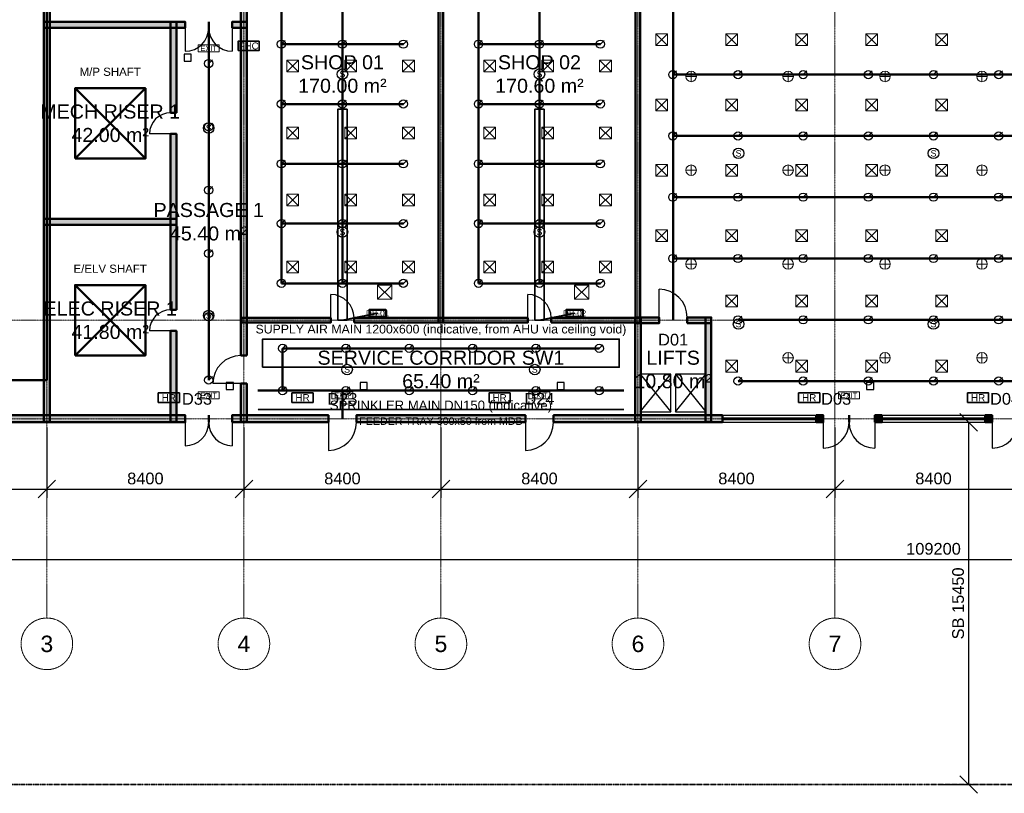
# Model space of a CAD drawing. Header units: millimetres. Extents: x -5300 to 125300, y -375 to 90375.
# Tile 2 of 10: x 21042 to 63018, y -375 to 32621. Entities that reach past the tile are written whole.
import ezdxf
from ezdxf.enums import TextEntityAlignment as Align

# ---------------------------------------------------------------- set-up
doc = ezdxf.new("R2010")
doc.units = ezdxf.units.MM
for name, pattern in [('CENTER', [5.08, 3.175, -0.635, 0.635, -0.635]), ('DASHED', [1.524, 1.27, -0.254]), ('PHANTOM', [6.35, 3.175, -0.635, 0.635, -0.635, 0.635, -0.635])]:
    doc.linetypes.add(name, pattern=pattern)
for name, color, linetype, lineweight in [('A-ANNO-DIMS', 1, 'Continuous', 18), ('A-ANNO-SYMB', 2, 'Continuous', 18), ('A-AREA-IDEN', 2, 'Continuous', 18), ('A-DOOR', 3, 'Continuous', 25), ('A-FLOR-EVTR', 251, 'Continuous', 25), ('A-GLAZ', 5, 'Continuous', 25), ('A-GRID', 1, 'CENTER', 13), ('A-WALL', 7, 'Continuous', 50), ('A-WALL-PATT', 8, 'Continuous', 9), ('C-PROP-LINE', 1, 'PHANTOM', 35), ('E-ANNO-TEXT', 52, 'Continuous', 18), ('E-DB', 6, 'Continuous', 50), ('E-FALM', 230, 'Continuous', 25), ('E-LITE', 2, 'Continuous', 18), ('E-LITE-EMER', 40, 'Continuous', 18), ('E-TRAY', 210, 'DASHED', 35), ('FP-ANNO-TEXT', 14, 'Continuous', 18), ('FP-HOSE', 20, 'Continuous', 35), ('FP-SPRK-HEAD', 1, 'Continuous', 25), ('FP-SPRK-PIPE', 12, 'Continuous', 50), ('M-ANNO-TEXT', 150, 'Continuous', 18), ('M-HVAC-EQPT', 30, 'Continuous', 50), ('M-HVAC-RCG', 3, 'Continuous', 18), ('M-HVAC-SAD', 5, 'Continuous', 35), ('M-HVAC-SCD', 4, 'Continuous', 18)]:
    doc.layers.add(name, color=color, linetype=linetype, lineweight=lineweight)
doc.styles.add('MY-ARIAL', font='arial.ttf')
doc.dimstyles.new('MY-100', dxfattribs={"dimscale": 250, "dimtxt": 2, "dimasz": 1.5, "dimexe": 1.5, "dimexo": 1.5, "dimgap": 0.8, "dimtad": 1, "dimdec": 0, "dimdsep": 46, "dimtxsty": 'MY-ARIAL', "dimtsz": 1.5, "dimcen": 2.5, "dimclrd": 256, "dimclre": 256, "dimclrt": 256, "dimazin": 3, "dimtfac": 1, "dimtmove": 0, "dimatfit": 3})

msp = doc.modelspace()

# ---------------------------------------------------------------- hatches: boundary and pattern name
at = {"layer": 'A-WALL-PATT'}
for points in [[(22325, 15475), (22325, 42700), (22075, 42700), (22075, 15475)], [(30725, 18300), (30725, 40925), (30475, 40925), (30475, 18300)], [(39100, 19700), (39100, 40900), (38900, 40900), (38900, 19700)], [(47500, 19700), (47500, 40900), (47300, 40900), (47300, 19700)], [(22075, 32275), (28100, 32275), (28100, 32525), (22075, 32525)], [(27725, 28650), (27725, 32525), (27475, 32525), (27475, 28650)], [(30100, 32275), (30725, 32275), (30725, 32525), (30100, 32525)], [(27725, 20250), (27725, 27750), (27475, 27750), (27475, 20250)], [(22075, 23875), (27725, 23875), (27725, 24125), (22075, 24125)], [(30500, 19700), (34300, 19700), (34300, 19900), (30500, 19900)], [(35300, 19700), (42700, 19700), (42700, 19900), (35300, 19900)], [(43700, 19700), (47500, 19700), (47500, 19900), (43700, 19900)], [(47275, 19675), (48300, 19675), (48300, 19925), (47275, 19925)], [(47525, 15475), (47525, 19925), (47275, 19925), (47275, 15475)], [(49500, 19675), (50525, 19675), (50525, 19925), (49500, 19925)], [(50525, 15475), (50525, 19925), (50275, 19925), (50275, 15475)], [(27725, 15475), (27725, 19350), (27475, 19350), (27475, 15475)], [(30725, 15475), (30725, 17100), (30475, 17100), (30475, 15475)], [(19100, 15450), (28100, 15450), (28100, 15750), (19100, 15750)], [(30100, 15450), (34200, 15450), (34200, 15750), (30100, 15750)], [(35400, 15450), (42600, 15450), (42600, 15750), (35400, 15750)], [(43800, 15450), (51000, 15450), (51000, 15750), (43800, 15750)], [(55000, 15450), (55300, 15450), (55300, 15750), (55000, 15750)], [(57500, 15450), (57800, 15450), (57800, 15750), (57500, 15750)], [(62200, 15450), (62500, 15450), (62500, 15750), (62200, 15750)]]:
    msp.add_hatch(color=256, dxfattribs=at).paths.add_polyline_path(points)

# ---------------------------------------------------------------- linework, layer by layer
at = {"layer": 'A-DOOR'}
for p, q in [((28100, 32275), (28100, 31275)), ((30100, 32275), (30100, 31275)), ((27475, 27750), (26575, 27750)), ((48300, 19925), (48300, 21125)), ((34300, 19900), (34300, 20900)), ((42700, 19900), (42700, 20900)), ((27475, 19350), (26575, 19350)), ((30475, 17100), (29275, 17100)), ((28100, 15450), (28100, 14450)), ((30100, 15450), (30100, 14450)), ((34200, 15450), (34200, 14250)), ((42600, 15450), (42600, 14250)), ((55300, 15450), (55300, 14350)), ((57500, 15450), (57500, 14350)), ((62500, 15450), (62500, 14350))]:
    msp.add_line(p, q, dxfattribs=at)
for centre, radius, start, end in [((28100, 32275), 1000, -90, 0), ((30100, 32275), 1000, 180, -90), ((27475, 27750), 900, 90, 180), ((48300, 19925), 1200, 0, 90), ((34300, 19900), 1000, 0, 90), ((42700, 19900), 1000, 0, 90), ((27475, 19350), 900, 90, 180), ((30475, 17100), 1200, 90, 180), ((28100, 15450), 1000, -90, 0), ((30100, 15450), 1000, 180, -90), ((34200, 15450), 1200, -90, 0), ((42600, 15450), 1200, -90, 0), ((55300, 15450), 1100, -90, 0), ((57500, 15450), 1100, 180, -90), ((62500, 15450), 1100, -90, 0)]:
    msp.add_arc(centre, radius, start, end, dxfattribs=at)
at = {"layer": 'A-FLOR-EVTR'}
for p, q in [((47500, 15900), (48800, 17500)), ((47500, 17500), (48800, 15900)), ((49000, 15900), (50300, 17500)), ((49000, 17500), (50300, 15900))]:
    msp.add_line(p, q, dxfattribs=at)
for points in [[(47500, 15900), (48800, 15900), (48800, 17500), (47500, 17500)], [(49000, 15900), (50300, 15900), (50300, 17500), (49000, 17500)]]:
    msp.add_lwpolyline(points, close=True, dxfattribs=at)
at = {"layer": 'A-GLAZ'}
for p, q in [((51000, 15750), (55000, 15750)), ((51000, 15637.5), (55000, 15637.5)), ((51000, 15562.5), (55000, 15562.5)), ((57800, 15750), (62200, 15750)), ((57800, 15637.5), (62200, 15637.5)), ((57800, 15562.5), (62200, 15562.5)), ((51000, 15450), (55000, 15450)), ((57800, 15450), (62200, 15450))]:
    msp.add_line(p, q, dxfattribs=at)
at = {"layer": 'A-GRID'}
for p, q in [((22200, 7100), (22200, 86500)), ((30600, 7100), (30600, 86500)), ((39000, 7100), (39000, 86500)), ((47400, 7100), (47400, 86500)), ((55800, 7100), (55800, 86500)), ((-3100, 19800), (123100, 19800)), ((-3100, 15600), (123100, 15600))]:
    msp.add_line(p, q, dxfattribs=at)
for centre in [(22200, 6000), (30600, 6000), (39000, 6000), (47400, 6000), (55800, 6000)]:
    msp.add_circle(centre, 1100, dxfattribs=at)
at = {"layer": 'A-WALL'}
for p, q in [((28100, 32275), (28100, 32525)), ((29100, 32275), (29100, 32525)), ((29100, 32275), (29100, 32525)), ((30100, 32275), (30100, 32525)), ((27725, 28650), (27475, 28650)), ((27725, 27750), (27475, 27750)), ((27725, 20250), (27475, 20250)), ((34300, 19700), (34300, 19900)), ((35300, 19700), (35300, 19900)), ((42700, 19700), (42700, 19900)), ((43700, 19700), (43700, 19900)), ((48300, 19675), (48300, 19925)), ((49500, 19675), (49500, 19925)), ((27725, 19350), (27475, 19350)), ((30725, 18300), (30475, 18300)), ((30725, 17100), (30475, 17100)), ((28100, 15450), (28100, 15750)), ((29100, 15450), (29100, 15750)), ((29100, 15450), (29100, 15750)), ((30100, 15450), (30100, 15750)), ((34200, 15450), (34200, 15750)), ((35400, 15450), (35400, 15750)), ((42600, 15450), (42600, 15750)), ((43800, 15450), (43800, 15750)), ((51000, 15450), (51000, 15750)), ((55000, 15450), (55000, 15750)), ((55300, 15450), (55300, 15750)), ((56400, 15450), (56400, 15750)), ((56400, 15450), (56400, 15750)), ((57500, 15450), (57500, 15750)), ((57800, 15450), (57800, 15750)), ((62200, 15450), (62200, 15750)), ((62500, 15450), (62500, 15750))]:
    msp.add_line(p, q, dxfattribs=at)
for points in [[(22325, 15475), (22325, 42700), (22075, 42700), (22075, 15475)], [(30725, 18300), (30725, 40925), (30475, 40925), (30475, 18300)], [(39100, 19700), (39100, 40900), (38900, 40900), (38900, 19700)], [(47500, 19700), (47500, 40900), (47300, 40900), (47300, 19700)], [(22075, 32275), (28100, 32275), (28100, 32525), (22075, 32525)], [(27725, 28650), (27725, 32525), (27475, 32525), (27475, 28650)], [(30100, 32275), (30725, 32275), (30725, 32525), (30100, 32525)], [(27725, 20250), (27725, 27750), (27475, 27750), (27475, 20250)], [(22075, 23875), (27725, 23875), (27725, 24125), (22075, 24125)], [(30500, 19700), (34300, 19700), (34300, 19900), (30500, 19900)], [(35300, 19700), (42700, 19700), (42700, 19900), (35300, 19900)], [(43700, 19700), (47500, 19700), (47500, 19900), (43700, 19900)], [(47275, 19675), (48300, 19675), (48300, 19925), (47275, 19925)], [(47525, 15475), (47525, 19925), (47275, 19925), (47275, 15475)], [(49500, 19675), (50525, 19675), (50525, 19925), (49500, 19925)], [(50525, 15475), (50525, 19925), (50275, 19925), (50275, 15475)], [(27725, 15475), (27725, 19350), (27475, 19350), (27475, 15475)], [(30725, 15475), (30725, 17100), (30475, 17100), (30475, 15475)], [(19100, 15450), (28100, 15450), (28100, 15750), (19100, 15750)], [(30100, 15450), (34200, 15450), (34200, 15750), (30100, 15750)], [(35400, 15450), (42600, 15450), (42600, 15750), (35400, 15750)], [(43800, 15450), (51000, 15450), (51000, 15750), (43800, 15750)], [(55000, 15450), (55300, 15450), (55300, 15750), (55000, 15750)], [(57500, 15450), (57800, 15450), (57800, 15750), (57500, 15750)], [(62200, 15450), (62500, 15450), (62500, 15750), (62200, 15750)]]:
    msp.add_lwpolyline(points, close=True, dxfattribs=at)
at = {"layer": 'C-PROP-LINE'}
msp.add_lwpolyline([(0, 0), (120000, 0), (120000, 90000), (0, 90000)], close=True, dxfattribs=at)
at = {"layer": 'E-DB'}
for p, q in [((23400, 18300), (26400, 21300)), ((23400, 21300), (26400, 18300))]:
    msp.add_line(p, q, dxfattribs=at)
for points in [[(23400, 18300), (26400, 18300), (26400, 21300), (23400, 21300)], [(35950, 19950), (36650, 19950), (36650, 20250), (35950, 20250)], [(44350, 19950), (45050, 19950), (45050, 20250), (44350, 20250)]]:
    msp.add_lwpolyline(points, close=True, dxfattribs=at)
at = {"layer": 'E-FALM'}
for points in [[(28050, 30850), (28350, 30850), (28350, 31150), (28050, 31150)], [(29850, 16850), (30150, 16850), (30150, 17150), (29850, 17150)], [(35550, 16850), (35850, 16850), (35850, 17150), (35550, 17150)], [(43950, 16850), (44250, 16850), (44250, 17150), (43950, 17150)], [(57150, 16850), (57450, 16850), (57450, 17150), (57150, 17150)]]:
    msp.add_lwpolyline(points, close=True, dxfattribs=at)
for centre in [(34800, 30300), (43200, 30300), (29100, 28000), (51688.9, 26920), (60000, 26920), (34800, 23566.7), (43200, 23566.7), (29100, 20000), (51688.9, 19640), (60000, 19640), (35000, 17700), (43000, 17700)]:
    msp.add_circle(centre, 225, dxfattribs=at)
at = {"layer": 'E-LITE'}
for p, q in [((49666.7, 29975), (49666.7, 30425)), ((53800, 29975), (53800, 30425)), ((57933.3, 29975), (57933.3, 30425)), ((62066.7, 29975), (62066.7, 30425)), ((49441.7, 30200), (49891.7, 30200)), ((53575, 30200), (54025, 30200)), ((57708.3, 30200), (58158.3, 30200)), ((61841.7, 30200), (62291.7, 30200)), ((49441.7, 26200), (49891.7, 26200)), ((49666.7, 25975), (49666.7, 26425)), ((53575, 26200), (54025, 26200)), ((53800, 25975), (53800, 26425)), ((57708.3, 26200), (58158.3, 26200)), ((57933.3, 25975), (57933.3, 26425)), ((61841.7, 26200), (62291.7, 26200)), ((62066.7, 25975), (62066.7, 26425)), ((49666.7, 21975), (49666.7, 22425)), ((53800, 21975), (53800, 22425)), ((57933.3, 21975), (57933.3, 22425)), ((62066.7, 21975), (62066.7, 22425)), ((49441.7, 22200), (49891.7, 22200)), ((53575, 22200), (54025, 22200)), ((57708.3, 22200), (58158.3, 22200)), ((61841.7, 22200), (62291.7, 22200)), ((53575, 18200), (54025, 18200)), ((53800, 17975), (53800, 18425)), ((57708.3, 18200), (58158.3, 18200)), ((57933.3, 17975), (57933.3, 18425)), ((61841.7, 18200), (62291.7, 18200)), ((62066.7, 17975), (62066.7, 18425))]:
    msp.add_line(p, q, dxfattribs=at)
at = {"layer": 'E-LITE', "const_width": 100}
for points in [[(32100, 19700), (33300, 19700)], [(36300, 19700), (37500, 19700)], [(40500, 19700), (41700, 19700)], [(44700, 19700), (45900, 19700)]]:
    msp.add_lwpolyline(points, dxfattribs=at)
at = {"layer": 'E-LITE'}
for centre in [(49666.7, 30200), (53800, 30200), (57933.3, 30200), (62066.7, 30200), (49666.7, 26200), (53800, 26200), (57933.3, 26200), (62066.7, 26200), (49666.7, 22200), (53800, 22200), (57933.3, 22200), (62066.7, 22200), (53800, 18200), (57933.3, 18200), (62066.7, 18200)]:
    msp.add_circle(centre, 225, dxfattribs=at)
at = {"layer": 'E-LITE-EMER'}
for points in [[(28650, 31250), (29550, 31250), (29550, 31550), (28650, 31550)], [(28650, 16450), (29550, 16450), (29550, 16750), (28650, 16750)], [(34350, 16450), (35250, 16450), (35250, 16750), (34350, 16750)], [(42750, 16450), (43650, 16450), (43650, 16750), (42750, 16750)], [(55950, 16450), (56850, 16450), (56850, 16750), (55950, 16750)]]:
    msp.add_lwpolyline(points, close=True, dxfattribs=at)
at = {"layer": 'E-TRAY'}
for p, q in [((34800, 19800), (36300, 20100)), ((43200, 19800), (44700, 20100)), ((31200, 16000), (46800, 16000))]:
    msp.add_line(p, q, dxfattribs=at)
at = {"layer": 'FP-HOSE'}
for points in [[(30350, 31300), (31250, 31300), (31250, 31700), (30350, 31700)], [(26950, 16300), (27850, 16300), (27850, 16700), (26950, 16700)], [(32650, 16300), (33550, 16300), (33550, 16700), (32650, 16700)], [(41050, 16300), (41950, 16300), (41950, 16700), (41050, 16700)], [(54250, 16300), (55150, 16300), (55150, 16700), (54250, 16700)], [(61450, 16300), (62350, 16300), (62350, 16700), (61450, 16700)]]:
    msp.add_lwpolyline(points, close=True, dxfattribs=at)
at = {"layer": 'FP-SPRK-HEAD'}
for p, q in [((32200, 31575), (32357.5, 31732.5)), ((34800, 31575), (34957.5, 31732.5)), ((37400, 31575), (37557.5, 31732.5)), ((40600, 31575), (40757.5, 31732.5)), ((43200, 31575), (43357.5, 31732.5)), ((45800, 31575), (45957.5, 31732.5)), ((29100, 30750), (29257.5, 30907.5)), ((48888.9, 30278.6), (49046.4, 30436.1)), ((51666.7, 30278.6), (51824.2, 30436.1)), ((54444.4, 30278.6), (54601.9, 30436.1)), ((57222.2, 30278.6), (57379.7, 30436.1)), ((60000, 30278.6), (60157.5, 30436.1)), ((62777.8, 30278.6), (62935.3, 30436.1)), ((32200, 29025), (32357.5, 29182.5)), ((34800, 29025), (34957.5, 29182.5)), ((37400, 29025), (37557.5, 29182.5)), ((40600, 29025), (40757.5, 29182.5)), ((43200, 29025), (43357.5, 29182.5)), ((45800, 29025), (45957.5, 29182.5)), ((29100, 28050), (29257.5, 28207.5)), ((48888.9, 27664.3), (49046.4, 27821.8)), ((51666.7, 27664.3), (51824.2, 27821.8)), ((54444.4, 27664.3), (54601.9, 27821.8)), ((57222.2, 27664.3), (57379.7, 27821.8)), ((60000, 27664.3), (60157.5, 27821.8)), ((62777.8, 27664.3), (62935.3, 27821.8)), ((32200, 26475), (32357.5, 26632.5)), ((34800, 26475), (34957.5, 26632.5)), ((37400, 26475), (37557.5, 26632.5)), ((40600, 26475), (40757.5, 26632.5)), ((43200, 26475), (43357.5, 26632.5)), ((45800, 26475), (45957.5, 26632.5)), ((29100, 25350), (29257.5, 25507.5)), ((48888.9, 25050), (49046.4, 25207.5)), ((51666.7, 25050), (51824.2, 25207.5)), ((54444.4, 25050), (54601.9, 25207.5)), ((57222.2, 25050), (57379.7, 25207.5)), ((60000, 25050), (60157.5, 25207.5)), ((62777.8, 25050), (62935.3, 25207.5)), ((32200, 23925), (32357.5, 24082.5)), ((34800, 23925), (34957.5, 24082.5)), ((37400, 23925), (37557.5, 24082.5)), ((40600, 23925), (40757.5, 24082.5)), ((43200, 23925), (43357.5, 24082.5)), ((45800, 23925), (45957.5, 24082.5)), ((29100, 22650), (29257.5, 22807.5)), ((48888.9, 22435.7), (49046.4, 22593.2)), ((51666.7, 22435.7), (51824.2, 22593.2)), ((54444.4, 22435.7), (54601.9, 22593.2)), ((57222.2, 22435.7), (57379.7, 22593.2)), ((60000, 22435.7), (60157.5, 22593.2)), ((62777.8, 22435.7), (62935.3, 22593.2)), ((32200, 21375), (32357.5, 21532.5)), ((34800, 21375), (34957.5, 21532.5)), ((37400, 21375), (37557.5, 21532.5)), ((40600, 21375), (40757.5, 21532.5)), ((43200, 21375), (43357.5, 21532.5)), ((45800, 21375), (45957.5, 21532.5)), ((29100, 19950), (29257.5, 20107.5)), ((51666.7, 19821.4), (51824.2, 19978.9)), ((54444.4, 19821.4), (54601.9, 19978.9)), ((57222.2, 19821.4), (57379.7, 19978.9)), ((60000, 19821.4), (60157.5, 19978.9)), ((62777.8, 19821.4), (62935.3, 19978.9)), ((32250, 18600), (32407.5, 18757.5)), ((34950, 18600), (35107.5, 18757.5)), ((37650, 18600), (37807.5, 18757.5)), ((40350, 18600), (40507.5, 18757.5)), ((43050, 18600), (43207.5, 18757.5)), ((45750, 18600), (45907.5, 18757.5)), ((29100, 17250), (29257.5, 17407.5)), ((51666.7, 17207.1), (51824.2, 17364.6)), ((54444.4, 17207.1), (54601.9, 17364.6)), ((57222.2, 17207.1), (57379.7, 17364.6)), ((60000, 17207.1), (60157.5, 17364.6)), ((62777.8, 17207.1), (62935.3, 17364.6)), ((32250, 16800), (32407.5, 16957.5)), ((34950, 16800), (35107.5, 16957.5)), ((37650, 16800), (37807.5, 16957.5)), ((40350, 16800), (40507.5, 16957.5)), ((43050, 16800), (43207.5, 16957.5)), ((45750, 16800), (45907.5, 16957.5))]:
    msp.add_line(p, q, dxfattribs=at)
for centre in [(32200, 31575), (34800, 31575), (37400, 31575), (40600, 31575), (43200, 31575), (45800, 31575), (29100, 30750), (48888.9, 30278.6), (51666.7, 30278.6), (54444.4, 30278.6), (57222.2, 30278.6), (60000, 30278.6), (62777.8, 30278.6), (32200, 29025), (34800, 29025), (37400, 29025), (40600, 29025), (43200, 29025), (45800, 29025), (29100, 28050), (48888.9, 27664.3), (51666.7, 27664.3), (54444.4, 27664.3), (57222.2, 27664.3), (60000, 27664.3), (62777.8, 27664.3), (32200, 26475), (34800, 26475), (37400, 26475), (40600, 26475), (43200, 26475), (45800, 26475), (29100, 25350), (48888.9, 25050), (51666.7, 25050), (54444.4, 25050), (57222.2, 25050), (60000, 25050), (62777.8, 25050), (32200, 23925), (34800, 23925), (37400, 23925), (40600, 23925), (43200, 23925), (45800, 23925), (29100, 22650), (48888.9, 22435.7), (51666.7, 22435.7), (54444.4, 22435.7), (57222.2, 22435.7), (60000, 22435.7), (62777.8, 22435.7), (32200, 21375), (34800, 21375), (37400, 21375), (40600, 21375), (43200, 21375), (45800, 21375), (29100, 19950), (51666.7, 19821.4), (54444.4, 19821.4), (57222.2, 19821.4), (60000, 19821.4), (62777.8, 19821.4), (32250, 18600), (34950, 18600), (37650, 18600), (40350, 18600), (43050, 18600), (45750, 18600), (29100, 17250), (51666.7, 17207.1), (54444.4, 17207.1), (57222.2, 17207.1), (60000, 17207.1), (62777.8, 17207.1), (32250, 16800), (34950, 16800), (37650, 16800), (40350, 16800), (43050, 16800), (45750, 16800)]:
    msp.add_circle(centre, 175, dxfattribs=at)
at = {"layer": 'FP-SPRK-PIPE'}
for p, q in [((22200, 17243.5), (22200, 43800)), ((48900, 43350), (48900, 19800)), ((34800, 21375), (34800, 40800)), ((43200, 21375), (43200, 40800)), ((32200, 31575), (32200, 34125)), ((40600, 31575), (40600, 34125)), ((29100, 17250), (29100, 32400)), ((32200, 31575), (34800, 31575)), ((32200, 29025), (32200, 31575)), ((34800, 31575), (37400, 31575)), ((40600, 31575), (43200, 31575)), ((40600, 29025), (40600, 31575)), ((43200, 31575), (45800, 31575)), ((29100, 28050), (29100, 30750)), ((48888.9, 30278.6), (51666.7, 30278.6)), ((51666.7, 30278.6), (54444.4, 30278.6)), ((54444.4, 30278.6), (57222.2, 30278.6)), ((57222.2, 30278.6), (60000, 30278.6)), ((60000, 30278.6), (62777.8, 30278.6)), ((62777.8, 30278.6), (65555.6, 30278.6)), ((32200, 29025), (34800, 29025)), ((32200, 26475), (32200, 29025)), ((34800, 29025), (37400, 29025)), ((40600, 29025), (43200, 29025)), ((40600, 26475), (40600, 29025)), ((43200, 29025), (45800, 29025)), ((29100, 25350), (29100, 28050)), ((48888.9, 27664.3), (51666.7, 27664.3)), ((51666.7, 27664.3), (54444.4, 27664.3)), ((54444.4, 27664.3), (57222.2, 27664.3)), ((57222.2, 27664.3), (60000, 27664.3)), ((60000, 27664.3), (62777.8, 27664.3)), ((62777.8, 27664.3), (65555.6, 27664.3)), ((32200, 26475), (34800, 26475)), ((32200, 23925), (32200, 26475)), ((34800, 26475), (37400, 26475)), ((40600, 26475), (43200, 26475)), ((40600, 23925), (40600, 26475)), ((43200, 26475), (45800, 26475)), ((29100, 22650), (29100, 25350)), ((48888.9, 25050), (51666.7, 25050)), ((51666.7, 25050), (54444.4, 25050)), ((54444.4, 25050), (57222.2, 25050)), ((57222.2, 25050), (60000, 25050)), ((60000, 25050), (62777.8, 25050)), ((62777.8, 25050), (65555.6, 25050)), ((32200, 23925), (34800, 23925)), ((32200, 21375), (32200, 23925)), ((34800, 23925), (37400, 23925)), ((40600, 23925), (43200, 23925)), ((40600, 21375), (40600, 23925)), ((43200, 23925), (45800, 23925)), ((29100, 19950), (29100, 22650)), ((48888.9, 22435.7), (51666.7, 22435.7)), ((51666.7, 22435.7), (54444.4, 22435.7)), ((54444.4, 22435.7), (57222.2, 22435.7)), ((57222.2, 22435.7), (60000, 22435.7)), ((60000, 22435.7), (62777.8, 22435.7)), ((62777.8, 22435.7), (65555.6, 22435.7)), ((32200, 21375), (34800, 21375)), ((32200, 21375), (34800, 21375)), ((34800, 21375), (37400, 21375)), ((40600, 21375), (43200, 21375)), ((40600, 21375), (43200, 21375)), ((43200, 21375), (45800, 21375)), ((29100, 17250), (29100, 19950)), ((51666.7, 19821.4), (54444.4, 19821.4)), ((54444.4, 19821.4), (57222.2, 19821.4)), ((57222.2, 19821.4), (60000, 19821.4)), ((60000, 19821.4), (62777.8, 19821.4)), ((62777.8, 19821.4), (65555.6, 19821.4)), ((32250, 18600), (34950, 18600)), ((32250, 16800), (32250, 18600)), ((34950, 18600), (37650, 18600)), ((37650, 18600), (40350, 18600)), ((40350, 18600), (43050, 18600)), ((43050, 18600), (45750, 18600)), ((7050, 17243.5), (22200, 17243.5)), ((29100, 17250), (29100, 17250)), ((31200, 16800), (46800, 16800)), ((32250, 16800), (34950, 16800)), ((32250, 16800), (34800, 16800)), ((34800, 16800), (34800, 15600)), ((34950, 16800), (37650, 16800)), ((37650, 16800), (40350, 16800)), ((40350, 16800), (43050, 16800)), ((43050, 16800), (45750, 16800)), ((51666.7, 17207.1), (54444.4, 17207.1)), ((54444.4, 17207.1), (57222.2, 17207.1)), ((57222.2, 17207.1), (60000, 17207.1)), ((60000, 17207.1), (62777.8, 17207.1)), ((62777.8, 17207.1), (65555.6, 17207.1))]:
    msp.add_line(p, q, dxfattribs=at)
at = {"layer": 'M-HVAC-EQPT'}
for p, q in [((23400, 26700), (26400, 29700)), ((23400, 29700), (26400, 26700))]:
    msp.add_line(p, q, dxfattribs=at)
msp.add_lwpolyline([(23400, 26700), (26400, 26700), (26400, 29700), (23400, 29700)], close=True, dxfattribs=at)
at = {"layer": 'M-HVAC-RCG'}
for p, q in [((36300, 20700), (36900, 21300)), ((36300, 21300), (36900, 20700)), ((44700, 20700), (45300, 21300)), ((44700, 21300), (45300, 20700))]:
    msp.add_line(p, q, dxfattribs=at)
for points in [[(36300, 20700), (36900, 20700), (36900, 21300), (36300, 21300)], [(44700, 20700), (45300, 20700), (45300, 21300), (44700, 21300)]]:
    msp.add_lwpolyline(points, close=True, dxfattribs=at)
at = {"layer": 'M-HVAC-SAD'}
for points in [[(34600, 19800), (35000, 19800), (35000, 28800), (34600, 28800)], [(43000, 19800), (43400, 19800), (43400, 28800), (43000, 28800)], [(31400, 17800), (46600, 17800), (46600, 19000), (31400, 19000)]]:
    msp.add_lwpolyline(points, close=True, dxfattribs=at)
at = {"layer": 'M-HVAC-SCD'}
for p, q in [((48164, 31515.4), (48664, 32015.4)), ((48164, 32015.4), (48664, 31515.4)), ((51148, 31515.4), (51648, 32015.4)), ((51148, 32015.4), (51648, 31515.4)), ((54132, 31515.4), (54632, 32015.4)), ((54132, 32015.4), (54632, 31515.4)), ((57116, 31515.4), (57616, 32015.4)), ((57116, 32015.4), (57616, 31515.4)), ((60100, 31515.4), (60600, 32015.4)), ((60100, 32015.4), (60600, 31515.4)), ((32433.3, 30400), (32933.3, 30900)), ((32433.3, 30900), (32933.3, 30400)), ((34900, 30400), (35400, 30900)), ((34900, 30900), (35400, 30400)), ((37366.7, 30400), (37866.7, 30900)), ((37366.7, 30900), (37866.7, 30400)), ((40833.3, 30400), (41333.3, 30900)), ((40833.3, 30900), (41333.3, 30400)), ((43300, 30400), (43800, 30900)), ((43300, 30900), (43800, 30400)), ((45766.7, 30400), (46266.7, 30900)), ((45766.7, 30900), (46266.7, 30400)), ((48164, 28730.8), (48664, 29230.8)), ((48164, 29230.8), (48664, 28730.8)), ((51148, 28730.8), (51648, 29230.8)), ((51148, 29230.8), (51648, 28730.8)), ((54132, 28730.8), (54632, 29230.8)), ((54132, 29230.8), (54632, 28730.8)), ((57116, 28730.8), (57616, 29230.8)), ((57116, 29230.8), (57616, 28730.8)), ((60100, 28730.8), (60600, 29230.8)), ((60100, 29230.8), (60600, 28730.8)), ((32433.3, 27542.9), (32933.3, 28042.9)), ((32433.3, 28042.9), (32933.3, 27542.9)), ((34900, 27542.9), (35400, 28042.9)), ((34900, 28042.9), (35400, 27542.9)), ((37366.7, 27542.9), (37866.7, 28042.9)), ((37366.7, 28042.9), (37866.7, 27542.9)), ((40833.3, 27542.9), (41333.3, 28042.9)), ((40833.3, 28042.9), (41333.3, 27542.9)), ((43300, 27542.9), (43800, 28042.9)), ((43300, 28042.9), (43800, 27542.9)), ((45766.7, 27542.9), (46266.7, 28042.9)), ((45766.7, 28042.9), (46266.7, 27542.9)), ((48164, 25946.2), (48664, 26446.2)), ((48164, 26446.2), (48664, 25946.2)), ((51148, 25946.2), (51648, 26446.2)), ((51148, 26446.2), (51648, 25946.2)), ((54132, 25946.2), (54632, 26446.2)), ((54132, 26446.2), (54632, 25946.2)), ((57116, 25946.2), (57616, 26446.2)), ((57116, 26446.2), (57616, 25946.2)), ((60100, 25946.2), (60600, 26446.2)), ((60100, 26446.2), (60600, 25946.2)), ((32433.3, 24685.7), (32933.3, 25185.7)), ((32433.3, 25185.7), (32933.3, 24685.7)), ((34900, 24685.7), (35400, 25185.7)), ((34900, 25185.7), (35400, 24685.7)), ((37366.7, 24685.7), (37866.7, 25185.7)), ((37366.7, 25185.7), (37866.7, 24685.7)), ((40833.3, 24685.7), (41333.3, 25185.7)), ((40833.3, 25185.7), (41333.3, 24685.7)), ((43300, 24685.7), (43800, 25185.7)), ((43300, 25185.7), (43800, 24685.7)), ((45766.7, 24685.7), (46266.7, 25185.7)), ((45766.7, 25185.7), (46266.7, 24685.7)), ((48164, 23161.5), (48664, 23661.5)), ((48164, 23661.5), (48664, 23161.5)), ((51148, 23161.5), (51648, 23661.5)), ((51148, 23661.5), (51648, 23161.5)), ((54132, 23161.5), (54632, 23661.5)), ((54132, 23661.5), (54632, 23161.5)), ((57116, 23161.5), (57616, 23661.5)), ((57116, 23661.5), (57616, 23161.5)), ((60100, 23161.5), (60600, 23661.5)), ((60100, 23661.5), (60600, 23161.5)), ((32433.3, 21828.6), (32933.3, 22328.6)), ((32433.3, 22328.6), (32933.3, 21828.6)), ((34900, 21828.6), (35400, 22328.6)), ((34900, 22328.6), (35400, 21828.6)), ((37366.7, 21828.6), (37866.7, 22328.6)), ((37366.7, 22328.6), (37866.7, 21828.6)), ((40833.3, 21828.6), (41333.3, 22328.6)), ((40833.3, 22328.6), (41333.3, 21828.6)), ((43300, 21828.6), (43800, 22328.6)), ((43300, 22328.6), (43800, 21828.6)), ((45766.7, 21828.6), (46266.7, 22328.6)), ((45766.7, 22328.6), (46266.7, 21828.6)), ((51148, 20376.9), (51648, 20876.9)), ((51148, 20876.9), (51648, 20376.9)), ((54132, 20376.9), (54632, 20876.9)), ((54132, 20876.9), (54632, 20376.9)), ((57116, 20376.9), (57616, 20876.9)), ((57116, 20876.9), (57616, 20376.9)), ((60100, 20376.9), (60600, 20876.9)), ((60100, 20876.9), (60600, 20376.9)), ((51148, 17592.3), (51648, 18092.3)), ((51148, 18092.3), (51648, 17592.3)), ((54132, 17592.3), (54632, 18092.3)), ((54132, 18092.3), (54632, 17592.3)), ((57116, 17592.3), (57616, 18092.3)), ((57116, 18092.3), (57616, 17592.3)), ((60100, 17592.3), (60600, 18092.3)), ((60100, 18092.3), (60600, 17592.3))]:
    msp.add_line(p, q, dxfattribs=at)
for points in [[(48164, 31515.4), (48664, 31515.4), (48664, 32015.4), (48164, 32015.4)], [(51148, 31515.4), (51648, 31515.4), (51648, 32015.4), (51148, 32015.4)], [(54132, 31515.4), (54632, 31515.4), (54632, 32015.4), (54132, 32015.4)], [(57116, 31515.4), (57616, 31515.4), (57616, 32015.4), (57116, 32015.4)], [(60100, 31515.4), (60600, 31515.4), (60600, 32015.4), (60100, 32015.4)], [(32433.3, 30400), (32933.3, 30400), (32933.3, 30900), (32433.3, 30900)], [(34900, 30400), (35400, 30400), (35400, 30900), (34900, 30900)], [(37366.7, 30400), (37866.7, 30400), (37866.7, 30900), (37366.7, 30900)], [(40833.3, 30400), (41333.3, 30400), (41333.3, 30900), (40833.3, 30900)], [(43300, 30400), (43800, 30400), (43800, 30900), (43300, 30900)], [(45766.7, 30400), (46266.7, 30400), (46266.7, 30900), (45766.7, 30900)], [(48164, 28730.8), (48664, 28730.8), (48664, 29230.8), (48164, 29230.8)], [(51148, 28730.8), (51648, 28730.8), (51648, 29230.8), (51148, 29230.8)], [(54132, 28730.8), (54632, 28730.8), (54632, 29230.8), (54132, 29230.8)], [(57116, 28730.8), (57616, 28730.8), (57616, 29230.8), (57116, 29230.8)], [(60100, 28730.8), (60600, 28730.8), (60600, 29230.8), (60100, 29230.8)], [(32433.3, 27542.9), (32933.3, 27542.9), (32933.3, 28042.9), (32433.3, 28042.9)], [(34900, 27542.9), (35400, 27542.9), (35400, 28042.9), (34900, 28042.9)], [(37366.7, 27542.9), (37866.7, 27542.9), (37866.7, 28042.9), (37366.7, 28042.9)], [(40833.3, 27542.9), (41333.3, 27542.9), (41333.3, 28042.9), (40833.3, 28042.9)], [(43300, 27542.9), (43800, 27542.9), (43800, 28042.9), (43300, 28042.9)], [(45766.7, 27542.9), (46266.7, 27542.9), (46266.7, 28042.9), (45766.7, 28042.9)], [(48164, 25946.2), (48664, 25946.2), (48664, 26446.2), (48164, 26446.2)], [(51148, 25946.2), (51648, 25946.2), (51648, 26446.2), (51148, 26446.2)], [(54132, 25946.2), (54632, 25946.2), (54632, 26446.2), (54132, 26446.2)], [(57116, 25946.2), (57616, 25946.2), (57616, 26446.2), (57116, 26446.2)], [(60100, 25946.2), (60600, 25946.2), (60600, 26446.2), (60100, 26446.2)], [(32433.3, 24685.7), (32933.3, 24685.7), (32933.3, 25185.7), (32433.3, 25185.7)], [(34900, 24685.7), (35400, 24685.7), (35400, 25185.7), (34900, 25185.7)], [(37366.7, 24685.7), (37866.7, 24685.7), (37866.7, 25185.7), (37366.7, 25185.7)], [(40833.3, 24685.7), (41333.3, 24685.7), (41333.3, 25185.7), (40833.3, 25185.7)], [(43300, 24685.7), (43800, 24685.7), (43800, 25185.7), (43300, 25185.7)], [(45766.7, 24685.7), (46266.7, 24685.7), (46266.7, 25185.7), (45766.7, 25185.7)], [(48164, 23161.5), (48664, 23161.5), (48664, 23661.5), (48164, 23661.5)], [(51148, 23161.5), (51648, 23161.5), (51648, 23661.5), (51148, 23661.5)], [(54132, 23161.5), (54632, 23161.5), (54632, 23661.5), (54132, 23661.5)], [(57116, 23161.5), (57616, 23161.5), (57616, 23661.5), (57116, 23661.5)], [(60100, 23161.5), (60600, 23161.5), (60600, 23661.5), (60100, 23661.5)], [(32433.3, 21828.6), (32933.3, 21828.6), (32933.3, 22328.6), (32433.3, 22328.6)], [(34900, 21828.6), (35400, 21828.6), (35400, 22328.6), (34900, 22328.6)], [(37366.7, 21828.6), (37866.7, 21828.6), (37866.7, 22328.6), (37366.7, 22328.6)], [(40833.3, 21828.6), (41333.3, 21828.6), (41333.3, 22328.6), (40833.3, 22328.6)], [(43300, 21828.6), (43800, 21828.6), (43800, 22328.6), (43300, 22328.6)], [(45766.7, 21828.6), (46266.7, 21828.6), (46266.7, 22328.6), (45766.7, 22328.6)], [(51148, 20376.9), (51648, 20376.9), (51648, 20876.9), (51148, 20876.9)], [(54132, 20376.9), (54632, 20376.9), (54632, 20876.9), (54132, 20876.9)], [(57116, 20376.9), (57616, 20376.9), (57616, 20876.9), (57116, 20876.9)], [(60100, 20376.9), (60600, 20376.9), (60600, 20876.9), (60100, 20876.9)], [(51148, 17592.3), (51648, 17592.3), (51648, 18092.3), (51148, 18092.3)], [(54132, 17592.3), (54632, 17592.3), (54632, 18092.3), (54132, 18092.3)], [(57116, 17592.3), (57616, 17592.3), (57616, 18092.3), (57116, 18092.3)], [(60100, 17592.3), (60600, 17592.3), (60600, 18092.3), (60100, 18092.3)]]:
    msp.add_lwpolyline(points, close=True, dxfattribs=at)

# ---------------------------------------------------------------- texts
at = {"layer": 'A-ANNO-SYMB', "style": 'MY-ARIAL'}
for s, p in [('D01', (48900, 18975)), ('D33', (28600, 16450)), ('D23', (34800, 16450)), ('D24', (43200, 16450)), ('D03', (55850, 16450)), ('D04', (63050, 16450))]:
    msp.add_text(s, height=500, dxfattribs=at).set_placement(p, align=Align.MIDDLE_CENTER)
at = {"layer": 'A-AREA-IDEN', "char_height": 600, "attachment_point": 5, "style": 'MY-ARIAL'}
for s, insert in [('SHOP 01\\P170.00 m²', (34800, 30300)), ('SHOP 02\\P170.60 m²', (43200, 30300)), ('MECH RISER 1\\P42.00 m²', (24900, 28200)), ('PASSAGE 1\\P45.40 m²', (29100, 24000)), ('ELEC RISER 1\\P41.80 m²', (24900, 19800)), ('SERVICE CORRIDOR SW1\\P65.40 m²', (39000, 17700)), ('LIFTS\\P10.80 m²', (48900, 17700))]:
    msp.add_mtext(s, dxfattribs=dict(at, insert=insert))
at = {"layer": 'A-GRID', "style": 'MY-ARIAL'}
for s, p in [('3', (22200, 6000)), ('4', (30600, 6000)), ('5', (39000, 6000)), ('6', (47400, 6000)), ('7', (55800, 6000))]:
    msp.add_text(s, height=700, dxfattribs=at).set_placement(p, align=Align.MIDDLE_CENTER)
at = {"layer": 'E-ANNO-TEXT', "style": 'MY-ARIAL'}
for s, height, p in [('EXIT', 225, (29100, 31400)), ('E/ELV SHAFT', 350, (24900, 22000)), ('DB-01', 250, (36300, 20100)), ('DB-02', 250, (44700, 20100)), ('EXIT', 225, (29100, 16600)), ('EXIT', 225, (34800, 16600)), ('EXIT', 225, (43200, 16600)), ('EXIT', 225, (56400, 16600)), ('FEEDER TRAY 300x50 from MDB', 325, (39000, 15500))]:
    msp.add_text(s, height=height, dxfattribs=at).set_placement(p, align=Align.MIDDLE_CENTER)
at = {"layer": 'E-FALM', "style": 'MY-ARIAL'}
for p in [(34800, 30300), (43200, 30300), (29100, 28000), (51688.9, 26920), (60000, 26920), (34800, 23566.7), (43200, 23566.7), (29100, 20000), (51688.9, 19640), (60000, 19640), (35000, 17700), (43000, 17700)]:
    msp.add_text('S', height=270, dxfattribs=at).set_placement(p, align=Align.MIDDLE_CENTER)
at = {"layer": 'FP-ANNO-TEXT', "style": 'MY-ARIAL'}
for s, height, p in [('FHC', 300, (30800, 31500)), ('HR', 300, (27400, 16500)), ('HR', 300, (33100, 16500)), ('SPRINKLER MAIN DN150 (indicative)', 400, (39000, 16175)), ('HR', 300, (41500, 16500)), ('HR', 300, (54700, 16500)), ('HR', 300, (61900, 16500))]:
    msp.add_text(s, height=height, dxfattribs=at).set_placement(p, align=Align.MIDDLE_CENTER)
at = {"layer": 'M-ANNO-TEXT', "style": 'MY-ARIAL'}
for s, height, p in [('M/P SHAFT', 350, (24900, 30400)), ('SUPPLY AIR MAIN 1200x600 (indicative, from AHU via ceiling void)', 375, (39000, 19425))]:
    msp.add_text(s, height=height, dxfattribs=at).set_placement(p, align=Align.MIDDLE_CENTER)

# ---------------------------------------------------------------- dimensions: what is measured, and where the dimension line sits
at = {"layer": 'A-ANNO-DIMS'}
for base, p1, p2 in [((5400, 9600), (5400, 15600), (114600, 15600)), ((13800, 12600), (13800, 15600), (22200, 15600)), ((22200, 12600), (22200, 15600), (30600, 15600)), ((30600, 12600), (30600, 15600), (39000, 15600)), ((39000, 12600), (39000, 15600), (47400, 15600)), ((47400, 12600), (47400, 15600), (55800, 15600)), ((55800, 12600), (55800, 15600), (64200, 15600))]:
    msp.add_linear_dim(base=base, p1=p1, p2=p2, dimstyle='MY-100', dxfattribs=at).render()
msp.add_linear_dim(base=(61500, 0), p1=(60000, 0), p2=(60000, 15450), angle=90, text='SB <>', dimstyle='MY-100', dxfattribs=at).render()

doc.saveas('drawing.dxf')
